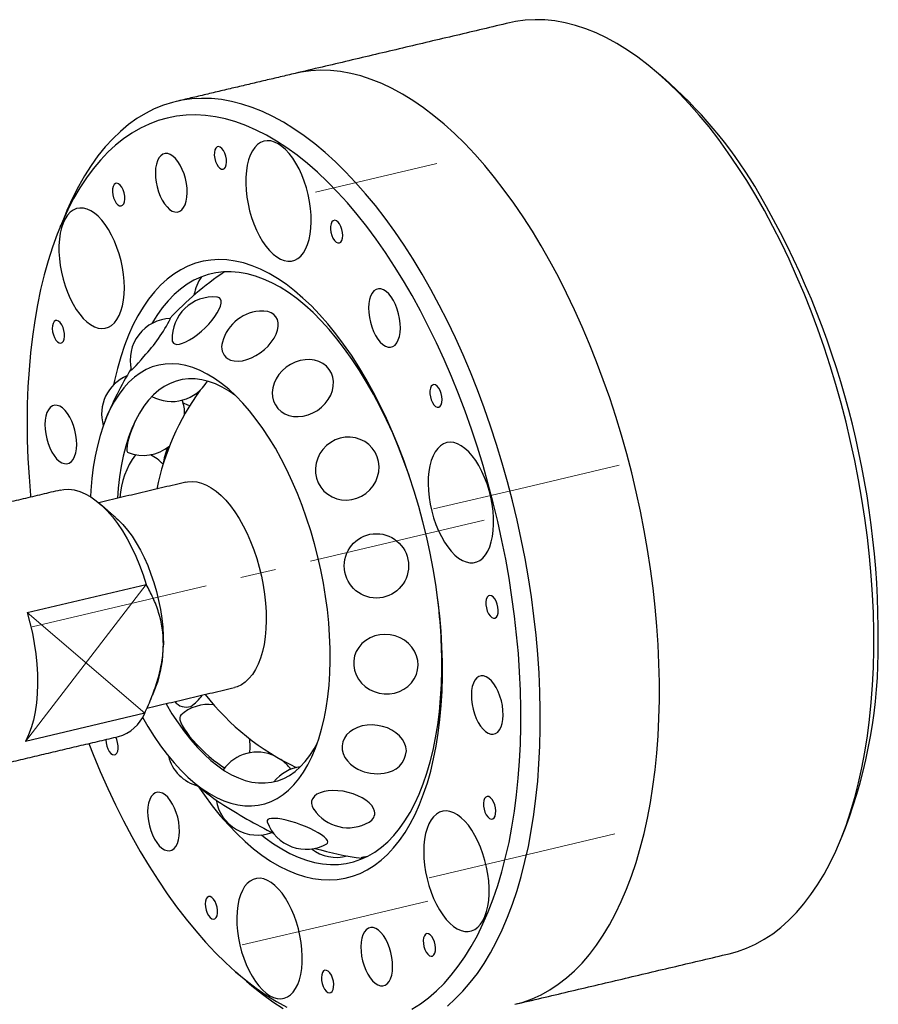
# Model space of a CAD drawing. Header units: millimetres. Extents: x 11 to 421, y 5 to 275.
# Tile 4 of 8: x 94 to 155, y 42 to 112. Entities that reach past the tile are written whole.
import ezdxf

# ---------------------------------------------------------------- set-up
doc = ezdxf.new("R2010")
doc.units = ezdxf.units.MM
doc.linetypes.add('CENTERX2', pattern=[20.32, 12.7, -2.54, 2.54, -2.54])

msp = doc.modelspace()

# ---------------------------------------------------------------- linework, layer by layer
at = {"color": 7, "linetype": 'CENTERX2', "lineweight": 0}
for p, q in [((114.680237, 99.865309), (123.315454, 101.902769)), ((129.593727, 78.888329), (136.282393, 80.466505)), ((129.593727, 78.888329), (123.074421, 77.350113)), ((126.685789, 76.555166), (62.514568, 61.414109)), ((129.27687, 52.670741), (135.965537, 54.248917)), ((129.27687, 52.670741), (122.757565, 51.132525)), ((115.993075, 47.889417), (122.681742, 49.467593)), ((115.993075, 47.889417), (109.47377, 46.351201))]:
    msp.add_line(p, q, dxfattribs=at)
at = {"color": 7, "linetype": 'Continuous', "lineweight": 0}
for p, q in [((102.655372, 71.977206), (94.076687, 60.826142)), ((94.187307, 69.979185), (102.544752, 62.824163))]:
    msp.add_line(p, q, dxfattribs=at)
at = {"color": 7, "linetype": 'Continuous', "lineweight": 30}
for p, q in [((94.187307, 69.979185), (102.655372, 71.977206)), ((102.544752, 62.824163), (94.076687, 60.826142)), ((111.487266, 54.399939), (111.687744, 54.309028)), ((117.958959, 52.560868), (118.015253, 52.488415)), ((118.258054, 52.633889), (118.342067, 52.63998))]:
    msp.add_line(p, q, dxfattribs=at)
at = {"color": 7, "linetype": 'Continuous', "lineweight": 30, "flags": 128}
for points in [[(154.37525, 67.350932), (154.375525, 68.644687), (154.345311, 69.955604), (154.28466, 71.281472), (154.193673, 72.620055), (154.072505, 73.969097), (153.921358, 75.326323), (153.740489, 76.689444), (153.530203, 78.056161), (153.290853, 79.42417), (153.022843, 80.791165), (152.726626, 82.154839), (152.4027, 83.512894), (152.051613, 84.86304), (151.673956, 86.203), (151.270365, 87.530514), (150.841522, 88.843345), (150.38815, 90.139277), (149.911012, 91.416127), (149.410914, 92.671741), (148.888699, 93.904002), (148.345248, 95.110831), (147.781476, 96.290194), (147.198335, 97.440103), (146.596807, 98.558618), (145.977908, 99.643853), (145.34268, 100.693978), (144.692195, 101.707223), (144.02755, 102.681878), (143.349865, 103.616301), (142.660283, 104.508916), (141.959968, 105.358217), (141.250099, 106.162773), (140.531874, 106.921227), (139.806504, 107.632299), (139.075212, 108.294792), (138.339231, 108.907587), (137.599803, 109.469652), (136.858173, 109.980038), (136.115594, 110.437886), (135.373316, 110.842422), (134.632591, 111.192965), (133.894669, 111.488925), (133.160794, 111.7298), (132.432203, 111.915187), (131.710124, 112.044771), (130.995776, 112.118335), (130.290363, 112.135755), (129.595075, 112.097), (128.911083, 112.002137), (128.486733, 111.91369)], [(139.132733, 63.754494), (139.133008, 65.048249), (139.102794, 66.359166), (139.042143, 67.685034), (138.951156, 69.023618), (138.829988, 70.37266), (138.678841, 71.729885), (138.497972, 73.093006), (138.287686, 74.459723), (138.048336, 75.827733), (137.780326, 77.194727), (137.484109, 78.558401), (137.160183, 79.916457), (136.809096, 81.266602), (136.431439, 82.606562), (136.027848, 83.934077), (135.599005, 85.246907), (135.145633, 86.54284), (134.668495, 87.819689), (134.168397, 89.075303), (133.646182, 90.307564), (133.102731, 91.514393), (132.538959, 92.693756), (131.955818, 93.843665), (131.35429, 94.96218), (130.735391, 96.047415), (130.100163, 97.09754), (129.449678, 98.110785), (128.785033, 99.08544), (128.107348, 100.019863), (127.417766, 100.912478), (126.717451, 101.761779), (126.007582, 102.566335), (125.289357, 103.324789), (124.563987, 104.035861), (123.832695, 104.698354), (123.096714, 105.311149), (122.357286, 105.873214), (121.615656, 106.3836), (120.873077, 106.841448), (120.130799, 107.245984), (119.390074, 107.596528), (118.652152, 107.892487), (117.918277, 108.133363), (117.189685, 108.318749), (116.467607, 108.448334), (115.753259, 108.521897), (115.047846, 108.539317), (114.352558, 108.500562), (113.668566, 108.405699), (113.244216, 108.317252)], [(139.132733, 63.754494), (139.133008, 65.048249), (139.102794, 66.359166), (139.042143, 67.685034), (138.951156, 69.023618), (138.829988, 70.37266), (138.678841, 71.729885), (138.497972, 73.093006), (138.287686, 74.459723), (138.048336, 75.827733), (137.780326, 77.194727), (137.484109, 78.558401), (137.160183, 79.916457), (136.809096, 81.266602), (136.431439, 82.606562), (136.027848, 83.934077), (135.599005, 85.246907), (135.145633, 86.54284), (134.668495, 87.819689), (134.168397, 89.075303), (133.646182, 90.307564), (133.102731, 91.514393), (132.538959, 92.693756), (131.955818, 93.843665), (131.35429, 94.96218), (130.735391, 96.047415), (130.100163, 97.09754), (129.449678, 98.110785), (128.785033, 99.08544), (128.107348, 100.019863), (127.417766, 100.912478), (126.717451, 101.761779), (126.007582, 102.566335), (125.289357, 103.324789), (124.563987, 104.035861), (123.832695, 104.698354), (123.096714, 105.311149), (122.357286, 105.873214), (121.615656, 106.3836), (120.873077, 106.841448), (120.130799, 107.245984), (119.390074, 107.596528), (118.652152, 107.892487), (117.918277, 108.133363), (117.189685, 108.318749), (116.467607, 108.448334), (115.753259, 108.521897), (115.047846, 108.539317), (114.352558, 108.500562), (113.668566, 108.405699), (113.244216, 108.317252)], [(130.664668, 61.756473), (130.664943, 63.050228), (130.634729, 64.361145), (130.574078, 65.687013), (130.483091, 67.025597), (130.361923, 68.374639), (130.210776, 69.731864), (130.029907, 71.094985), (129.819621, 72.461702), (129.580271, 73.829712), (129.312261, 75.196706), (129.016044, 76.56038), (128.692118, 77.918436), (128.341031, 79.268581), (127.963374, 80.608541), (127.559783, 81.936056), (127.13094, 83.248886), (126.677568, 84.544819), (126.20043, 85.821668), (125.700332, 87.077282), (125.178117, 88.309543), (124.634666, 89.516372), (124.070894, 90.695735), (123.487753, 91.845644), (122.886225, 92.964159), (122.267326, 94.049394), (121.632098, 95.099519), (120.981613, 96.112764), (120.316968, 97.087419), (119.639283, 98.021842), (118.949701, 98.914457), (118.249386, 99.763758), (117.539517, 100.568314), (116.821292, 101.326768), (116.095922, 102.03784), (115.36463, 102.700333), (114.628649, 103.313128), (113.889221, 103.875193), (113.147591, 104.385579), (112.405012, 104.843427), (111.662734, 105.247963), (110.922009, 105.598506), (110.184087, 105.894466), (109.450212, 106.135342), (108.72162, 106.320728), (107.999542, 106.450312), (107.285194, 106.523876), (106.579781, 106.541296), (105.884493, 106.502541), (105.200501, 106.407678), (104.52896, 106.256866), (103.871001, 106.05036), (103.227734, 105.788507), (102.600244, 105.47175), (101.989589, 105.100623), (101.396798, 104.675751), (100.822872, 104.19785), (100.268777, 103.667727), (99.735449, 103.086276), (99.223786, 102.454477), (98.734652, 101.773395), (98.26887, 101.044179), (97.827227, 100.268058), (97.410468, 99.446342), (97.019294, 98.580415), (96.908164, 98.314988)], [(129.286077, 61.894066), (129.286148, 63.166517), (129.25584, 64.456041), (129.195203, 65.760404), (129.104343, 67.077349), (128.983417, 68.404596), (128.832635, 69.739847), (128.652258, 71.080791), (128.442597, 72.425106), (128.204017, 73.770464), (127.936929, 75.114537), (127.641796, 76.454999), (127.31913, 77.789527), (126.969488, 79.115813), (126.593477, 80.43156), (126.191746, 81.73449), (125.764992, 83.022347), (125.313954, 84.292903), (124.839411, 85.543957), (124.342186, 86.773343), (123.823139, 87.978934), (123.28317, 89.158643), (122.723212, 90.310426), (122.144235, 91.432291), (121.547242, 92.522295), (120.933266, 93.57855), (120.303369, 94.599229), (119.658643, 95.582564), (119.000203, 96.526853), (118.32919, 97.430461), (117.646765, 98.291825), (116.954109, 99.109452), (116.252422, 99.881928), (115.542918, 100.607914), (114.826826, 101.286155), (114.105384, 101.915476), (113.379843, 102.494788), (112.651459, 103.023087), (111.921491, 103.499459), (111.191205, 103.92308), (110.461863, 104.293216), (109.73473, 104.609226), (109.011063, 104.870563), (108.292115, 105.076775), (107.579131, 105.227505), (106.873346, 105.322492), (106.175981, 105.361571), (105.488243, 105.344675), (104.811324, 105.271833), (104.146394, 105.143171), (103.494606, 104.958912), (102.857086, 104.719375), (102.23494, 104.424975), (101.629244, 104.07622), (101.041047, 103.673716), (100.471367, 103.218158), (99.921189, 102.710336), (99.391468, 102.151128), (98.883119, 101.541503), (98.397023, 100.882516), (97.934021, 100.175308), (97.494915, 99.421103), (97.080465, 98.621206), (96.691388, 97.777004), (96.328359, 96.889956), (95.992005, 95.961599), (95.682908, 94.99354), (95.401605, 93.987455), (95.148581, 92.945085), (94.924276, 91.868235), (94.729076, 90.758769), (94.563321, 89.618609), (94.427297, 88.449727), (94.321239, 87.254147), (94.245332, 86.033939), (94.199706, 84.791216), (94.184441, 83.528128), (94.199563, 82.246864), (94.245045, 80.949639), (94.32081, 79.638701), (94.426726, 78.316319), (94.43804, 78.193509)], [(108.314794, 102.443302), (108.243494, 102.653043), (108.148964, 102.836964), (108.038214, 102.981423), (107.919457, 103.075708), (107.801502, 103.112825), (107.693096, 103.090021), (107.60228, 103.008989), (107.535789, 102.875736), (107.498554, 102.700148), (107.493337, 102.495245), (107.520525, 102.276225), (107.578101, 102.059331), (107.661796, 101.860649), (107.765401, 101.694915), (107.881233, 101.574421), (108.000702, 101.508103), (108.114946, 101.500879), (108.215494, 101.553285), (108.294887, 101.661435), (108.347237, 101.817307), (108.368663, 102.009341), (108.357574, 102.223296), (108.314794, 102.443302)], [(114.380591, 97.769562), (114.370971, 98.237957), (114.331145, 98.719489), (114.261634, 99.20788), (114.163344, 99.696764), (114.037555, 100.179767), (113.885908, 100.650592), (113.71038, 101.103102), (113.513259, 101.531398), (113.297114, 101.929895), (113.064765, 102.2934), (112.819238, 102.617172), (112.563736, 102.896992), (112.30159, 103.129211), (112.036215, 103.310802), (111.771074, 103.439397), (111.509621, 103.513321), (111.255265, 103.53161), (111.011322, 103.494024), (110.780973, 103.401055), (110.56722, 103.253913), (110.37285, 103.054519), (110.200397, 102.805469), (110.052108, 102.510012), (109.929918, 102.172), (109.835419, 101.795838), (109.769843, 101.386431), (109.734045, 100.949115), (109.728491, 100.489592), (109.753255, 100.013853), (109.808012, 99.5281), (109.89205, 99.038664), (110.004273, 98.551927), (110.143217, 98.074233), (110.307072, 97.611811), (110.493701, 97.170689), (110.700671, 96.756617), (110.925284, 96.374994), (111.164613, 96.030794), (111.415536, 95.728505), (111.674783, 95.472068), (111.938975, 95.264825), (112.204666, 95.109478), (112.468393, 95.008053), (112.726719, 94.961871), (112.976275, 94.971536), (113.213808, 95.03692), (113.436222, 95.157171), (113.640617, 95.330722), (113.824329, 95.555311), (113.984961, 95.828009), (114.120422, 96.145261), (114.228943, 96.502931), (114.309112, 96.896357), (114.359882, 97.32041), (114.380591, 97.769562)], [(105.56369, 99.824075), (105.552167, 100.155607), (105.510133, 100.497651), (105.438735, 100.84088), (105.339921, 101.175929), (105.216386, 101.49366), (105.071501, 101.785407), (104.909216, 102.04321), (104.733959, 102.260037), (104.55051, 102.429975), (104.363874, 102.548388), (104.179141, 102.612045), (104.00135, 102.619211), (103.835351, 102.569689), (103.685672, 102.464832), (103.556396, 102.307498), (103.451049, 102.101979), (103.372505, 101.853883), (103.322905, 101.569975), (103.303605, 101.258001), (103.315128, 100.926469), (103.357162, 100.584425), (103.42856, 100.241196), (103.527374, 99.906147), (103.650909, 99.588416), (103.795794, 99.296669), (103.958079, 99.038866), (104.133336, 98.822039), (104.316785, 98.652101), (104.503421, 98.533688), (104.688154, 98.470031), (104.865945, 98.462865), (105.031944, 98.512387), (105.181623, 98.617244), (105.310899, 98.774578), (105.416246, 98.980097), (105.49479, 99.228193), (105.544389, 99.512101), (105.56369, 99.824075)], [(100.919464, 100.217715), (100.809764, 100.365918), (100.691342, 100.464707), (100.572981, 100.506753), (100.463458, 100.48894), (100.370898, 100.412588), (100.302164, 100.283359), (100.262353, 100.110838), (100.25442, 99.907821), (100.278952, 99.689363), (100.334129, 99.471667), (100.41586, 99.270879), (100.518083, 99.10189), (100.633216, 98.977233), (100.752721, 98.906153), (100.867734, 98.893923), (100.969725, 98.941448), (101.051131, 99.045205), (101.105913, 99.197498), (101.130009, 99.387033), (101.121632, 99.599752), (101.081403, 99.819879), (101.012305, 100.031088), (100.919464, 100.217715)], [(99.97564, 97.21172), (99.740879, 97.568918), (99.493463, 97.885643), (99.23662, 98.157766), (98.973696, 98.38174), (98.70812, 98.554645), (98.443354, 98.674226), (98.182849, 98.738924), (97.930002, 98.747897), (97.688108, 98.701028), (97.460322, 98.598926), (97.249612, 98.442924), (97.058726, 98.235055), (96.890152, 97.978029), (96.746088, 97.675196), (96.628412, 97.330505), (96.538658, 96.948449), (96.477996, 96.534009), (96.447217, 96.092588), (96.446722, 95.62994), (96.476517, 95.152096), (96.536215, 94.665287), (96.625036, 94.175857), (96.741824, 93.690189), (96.885054, 93.214613), (97.052862, 92.755329), (97.243057, 92.318324), (97.453162, 91.909296), (97.680437, 91.533577), (97.92192, 91.196065), (98.174461, 90.90116), (98.434769, 90.652706), (98.699451, 90.453943), (98.965055, 90.307461), (99.228119, 90.215171), (99.485215, 90.178275), (99.732989, 90.197254), (99.968213, 90.271861), (100.187819, 90.401124), (100.388945, 90.583357), (100.568968, 90.816184), (100.725543, 91.096571), (100.856627, 91.420861), (100.960511, 91.784828), (101.035842, 92.183727), (101.081637, 92.612357), (101.0973, 93.06513), (101.082626, 93.536144), (101.037806, 94.019258), (100.963426, 94.508175), (100.860453, 94.99652), (100.730232, 95.477928), (100.574459, 95.946121), (100.395165, 96.394998), (100.194687, 96.818705), (99.97564, 97.21172)], [(116.627148, 96.787103), (116.613354, 97.002181), (116.568044, 97.221953), (116.494581, 97.430117), (116.39841, 97.611236), (116.286667, 97.751877), (116.167637, 97.841609), (116.050149, 97.873777), (115.942916, 97.845995), (115.853892, 97.760324), (115.789679, 97.623117), (115.755038, 97.444551), (115.752541, 97.237869), (115.78237, 97.0184), (115.842315, 96.80242), (115.92793, 96.605949), (116.032864, 96.443556), (116.149335, 96.327287), (116.268706, 96.265764), (116.382123, 96.263551), (116.481174, 96.32081), (116.558513, 96.433297), (116.608405, 96.592668), (116.627148, 96.787103)], [(123.70689, 65.433815), (123.704202, 66.492302), (123.670795, 67.567567), (123.606754, 68.656849), (123.512244, 69.757352), (123.387507, 70.86625), (123.232865, 71.980698), (123.048713, 73.097835), (122.835524, 74.214792), (122.593846, 75.328704), (122.3243, 76.436709), (122.027576, 77.535965), (121.704437, 78.623649), (121.355712, 79.696969), (120.982297, 80.75317), (120.585149, 81.789541), (120.165289, 82.803422), (119.723794, 83.792209), (119.261797, 84.753365), (118.780485, 85.684422), (118.281093, 86.582991), (117.764903, 87.446764), (117.233239, 88.273525), (116.687468, 89.061151), (116.128989, 89.80762), (115.559236, 90.511016), (114.979672, 91.169534), (114.391784, 91.781483), (113.797083, 92.345292), (113.197093, 92.859514), (112.593356, 93.32283), (111.987421, 93.734049), (111.380844, 94.092116), (110.775181, 94.396111), (110.171988, 94.645256), (109.572813, 94.838909), (108.979193, 94.976574), (108.392654, 95.057898), (107.814699, 95.082672), (107.246814, 95.050832), (106.690455, 94.962459), (106.147051, 94.817782), (105.617997, 94.61717), (105.104651, 94.36114), (104.60833, 94.050348), (104.130309, 93.685592), (103.671815, 93.267808), (103.234024, 92.79807), (102.818061, 92.277582), (102.424993, 91.707681), (102.055829, 91.089829), (101.711517, 90.425613), (101.392941, 89.716739), (101.100919, 88.965024), (100.836199, 88.1724), (100.599463, 87.3409), (100.391316, 86.47266), (100.327201, 86.169701)], [(121.371684, 79.649783), (121.343192, 79.732594), (120.975334, 80.754376), (120.584276, 81.755974), (120.171053, 82.734734), (119.736761, 83.68806), (119.282552, 84.613423), (118.809631, 85.508369), (118.319251, 86.370526), (117.812713, 87.197607), (117.291361, 87.987419), (116.756576, 88.737867), (116.209778, 89.446962), (115.652415, 90.112823), (115.085966, 90.733683), (114.511934, 91.307898), (113.931839, 91.833944), (113.347222, 92.310426), (112.759631, 92.73608), (112.170625, 93.109778), (111.581767, 93.43053), (110.994617, 93.697483), (110.410732, 93.909931), (109.831662, 94.067309), (109.258941, 94.169202), (108.694089, 94.215337), (108.138602, 94.205594), (107.593955, 94.139998), (107.061592, 94.018722), (106.542924, 93.84209), (106.039326, 93.610567), (105.552135, 93.32477), (105.082642, 92.985456), (104.632092, 92.593524), (104.201679, 92.150014), (103.792546, 91.656102), (103.405778, 91.113097), (103.049775, 90.53531)], [(104.684094, 89.079848), (104.831996, 89.052579), (105.016317, 89.068911), (105.232283, 89.128422), (105.474299, 89.22957), (105.736099, 89.369736), (106.010901, 89.545289), (106.291589, 89.751682), (106.570892, 89.98357), (106.841577, 90.234948), (107.096633, 90.499304), (107.329455, 90.769792), (107.534012, 91.039407), (107.705007, 91.301165), (107.838011, 91.548288), (107.929579, 91.774374), (107.977339, 91.973569), (107.980055, 92.140713), (107.937656, 92.271477), (107.851241, 92.362475), (107.723047, 92.41135), (107.670822, 92.41809)], [(120.719559, 90.208341), (120.708035, 90.539872), (120.666001, 90.881917), (120.594603, 91.225145), (120.49579, 91.560195), (120.372255, 91.877926), (120.227369, 92.169672), (120.065084, 92.427475), (119.889828, 92.644303), (119.706379, 92.814241), (119.519742, 92.932653), (119.335009, 92.996311), (119.157218, 93.003476), (118.991219, 92.953955), (118.841541, 92.849097), (118.712264, 92.691763), (118.606917, 92.486245), (118.528373, 92.238148), (118.478774, 91.954241), (118.459473, 91.642266), (118.470997, 91.310735), (118.513031, 90.96869), (118.584429, 90.625462), (118.683243, 90.290413), (118.806777, 89.972681), (118.951663, 89.680935), (119.113948, 89.423132), (119.289205, 89.206304), (119.472653, 89.036367), (119.65929, 88.917954), (119.844023, 88.854297), (120.021814, 88.847131), (120.187813, 88.896652), (120.337492, 89.00151), (120.466768, 89.158844), (120.572115, 89.364362), (120.650659, 89.612459), (120.700258, 89.896367), (120.719559, 90.208341)], [(108.431416, 88.037641), (108.648055, 87.934066), (108.900452, 87.874673), (109.182071, 87.861001), (109.485616, 87.893403), (109.803226, 87.971041), (110.126676, 88.091903), (110.447589, 88.25286), (110.757652, 88.449742), (111.048835, 88.677451), (111.313598, 88.930089), (111.545081, 89.201113), (111.737292, 89.483503), (111.88525, 89.769946), (111.985125, 90.053023), (112.034329, 90.325402), (112.031588, 90.580029), (111.976973, 90.81031), (111.871899, 91.010279), (111.719086, 91.174758), (111.522494, 91.299488), (111.287212, 91.381237), (111.019336, 91.417888), (110.951665, 91.419837)], [(96.422731, 90.706685), (96.304025, 90.75364), (96.193443, 90.740826), (96.099185, 90.669193), (96.028243, 90.544055), (95.985879, 90.374692), (95.975233, 90.173665), (95.997096, 89.955883), (96.049846, 89.737499), (96.129571, 89.534708), (96.230358, 89.362551), (96.344733, 89.233795), (96.464211, 89.157991), (96.579934, 89.140761), (96.683316, 89.183381), (96.766692, 89.282691), (96.823878, 89.431326), (96.850633, 89.618262), (96.844971, 89.829636), (96.807314, 90.049769), (96.740453, 90.262337), (96.649349, 90.451573), (96.540757, 90.603444), (96.422731, 90.706685)], [(115.728408, 66.542889), (115.723804, 67.435314), (115.688671, 68.343923), (115.623136, 69.265465), (115.527433, 70.19664), (115.401905, 71.134115), (115.247, 72.074534), (115.063274, 73.01453), (114.851383, 73.950739), (114.612088, 74.879809), (114.346243, 75.798415), (114.054802, 76.703268), (113.738807, 77.591128), (113.399389, 78.458818), (113.037763, 79.303232), (112.655225, 80.121346), (112.253143, 80.910232), (111.832956, 81.667067), (111.396169, 82.38914), (110.944346, 83.073867), (110.479103, 83.718797), (110.002107, 84.321621), (109.515064, 84.880181), (109.019719, 85.392477), (108.517844, 85.856677), (108.011236, 86.271117), (107.501709, 86.634315), (106.991086, 86.944971), (106.481196, 87.201971), (105.973863, 87.404397), (105.470905, 87.551523), (104.97412, 87.642824), (104.485289, 87.677971), (104.006159, 87.65684), (103.538448, 87.579506), (103.083828, 87.446245), (102.643928, 87.257535), (102.220323, 87.014052), (101.814527, 86.716667), (101.427995, 86.366444), (101.06211, 85.964637), (100.718181, 85.512685), (100.39744, 85.012205), (100.101035, 84.464989), (99.830028, 83.872997), (99.585387, 83.238346), (99.367989, 82.56331), (99.178613, 81.850303), (99.017935, 81.10188), (98.886532, 80.320719), (98.784873, 79.509616), (98.713323, 78.671475), (98.688075, 78.225289)], [(101.591501, 87.251663), (101.595144, 87.244891), (101.631, 87.252077), (101.702138, 87.306281), (101.806715, 87.406101), (101.942024, 87.548949), (102.104559, 87.731126), (102.290111, 87.947915), (102.493875, 88.1937)], [(112.233806, 84.289886), (112.498588, 84.123756), (112.796761, 84.004824), (113.120603, 83.93617), (113.461727, 83.919572), (113.811297, 83.95546), (114.160259, 84.042905), (114.499577, 84.179642), (114.820461, 84.362129), (115.114601, 84.58564), (115.374379, 84.844387), (115.593066, 85.131667), (115.765, 85.440041), (115.885726, 85.761522), (115.952119, 86.087783), (115.962458, 86.410375), (115.916476, 86.720943), (115.815363, 87.011442), (115.66174, 87.27435), (115.459583, 87.502857), (115.214129, 87.691045), (114.931736, 87.83404), (114.619717, 87.928139), (114.286152, 87.970903), (113.939682, 87.961227), (113.58928, 87.89936), (113.24402, 87.786904), (112.912845, 87.626773), (112.604333, 87.423113), (112.326473, 87.1812), (112.086462, 86.907298), (111.890516, 86.608502), (111.74371, 86.29255), (111.649846, 85.967625), (111.611355, 85.642143), (111.629235, 85.324534), (111.703021, 85.023022), (111.830804, 84.745418), (112.009273, 84.498912), (112.233806, 84.289886)], [(108.96099, 85.449609), (108.548033, 85.7307), (108.057922, 86.014824), (107.569102, 86.244573), (107.083501, 86.419041), (106.603037, 86.537539), (106.129605, 86.599601), (105.665074, 86.60498), (105.211277, 86.553656), (104.770005, 86.445831), (104.343, 86.28193), (103.931946, 86.062601), (103.538466, 85.78871), (103.164114, 85.461336), (102.810365, 85.081773), (102.478617, 84.651518), (102.170179, 84.172268), (101.886267, 83.645916), (101.628003, 83.074539), (101.396405, 82.460392), (101.192388, 81.805898), (101.016757, 81.11364), (100.870204, 80.386351), (100.753309, 79.626901), (100.666533, 78.838286), (100.614659, 78.109681)], [(123.629239, 84.764691), (123.676646, 84.927477), (123.692698, 85.124212), (123.676205, 85.340304), (123.62839, 85.559726), (123.552799, 85.766206), (123.455039, 85.94443), (123.34236, 86.081179), (123.223119, 86.166312), (123.106159, 86.193514), (123.000155, 86.160768), (122.912969, 86.070503), (122.851066, 85.929413), (122.819038, 85.747962), (122.819261, 85.539608), (122.851717, 85.319804), (122.914, 85.10485), (123.00149, 84.91069), (123.107699, 84.751723), (123.224749, 84.639739), (123.34396, 84.583044), (123.45649, 84.585842), (123.553993, 84.647926), (123.629239, 84.764691)], [(97.71135, 81.926845), (97.699827, 82.258377), (97.657793, 82.600421), (97.586395, 82.94365), (97.487581, 83.278699), (97.364046, 83.59643), (97.219161, 83.888176), (97.056876, 84.145979), (96.881619, 84.362807), (96.69817, 84.532745), (96.511534, 84.651158), (96.326801, 84.714815), (96.14901, 84.721981), (95.983011, 84.672459), (95.833332, 84.567601), (95.704056, 84.410268), (95.598709, 84.204749), (95.520165, 83.956653), (95.470566, 83.672745), (95.451265, 83.360771), (95.462788, 83.029239), (95.504822, 82.687195), (95.57622, 82.343966), (95.675034, 82.008917), (95.798569, 81.691186), (95.943454, 81.399439), (96.105739, 81.141636), (96.280996, 80.924809), (96.464445, 80.754871), (96.651081, 80.636458), (96.835814, 80.572801), (97.013605, 80.565635), (97.179604, 80.615157), (97.329283, 80.720014), (97.458559, 80.877348), (97.563906, 81.082867), (97.64245, 81.330963), (97.692049, 81.614871), (97.71135, 81.926845)], [(105.275556, 84.896036), (105.588964, 84.766002), (105.755399, 84.71339)], [(101.876785, 83.626659), (101.73884, 83.292987), (101.604942, 82.942906)], [(101.604942, 82.942906), (101.490766, 82.613705), (101.398533, 82.311792), (101.330038, 82.043043), (101.286615, 81.812688), (101.269108, 81.625212), (101.277859, 81.484263), (101.312698, 81.392585), (101.357376, 81.356535)], [(115.557249, 78.391625), (115.861445, 78.206556), (116.193662, 78.073551), (116.545294, 77.996055), (116.907235, 77.976075), (117.27011, 78.014129), (117.624522, 78.10923), (117.96129, 78.258917), (118.271694, 78.459311), (118.547693, 78.705224), (118.782139, 78.990285), (118.968962, 79.307112), (119.10332, 79.6475), (119.181736, 80.002632), (119.202178, 80.363311), (119.164117, 80.720196), (119.068538, 81.064042), (118.917917, 81.385946), (118.716154, 81.677569), (118.468476, 81.931359), (118.181298, 82.140742), (117.862056, 82.300297), (117.519019, 82.40589), (117.161072, 82.454786), (116.797485, 82.44572), (116.437675, 82.378926), (116.09096, 82.256134), (115.766322, 82.080524), (115.472166, 81.856644), (115.216113, 81.590294), (115.004794, 81.28837), (114.843681, 80.958694), (114.736947, 80.609802), (114.687358, 80.250732), (114.696196, 79.890784), (114.763234, 79.539278), (114.886734, 79.20532), (115.063499, 78.897559), (115.28895, 78.623966), (115.557249, 78.391625)], [(126.142127, 73.585916), (126.367268, 73.697113), (126.574858, 73.861919), (126.762191, 74.078187), (126.926824, 74.343097), (127.066611, 74.653196), (127.179731, 75.00444), (127.264707, 75.392252), (127.320433, 75.811574), (127.346183, 76.256941), (127.341619, 76.722547), (127.306802, 77.202322), (127.242186, 77.690011), (127.148613, 78.179256), (127.027303, 78.663679), (126.879838, 79.136966), (126.708139, 79.592946), (126.514445, 80.025674), (126.301282, 80.42951), (126.071428, 80.799189), (125.827879, 81.129891), (125.573812, 81.417306), (125.312537, 81.657685), (125.047461, 81.847897), (124.78204, 81.985461), (124.519734, 82.068583), (124.263962, 82.09618), (124.018059, 82.067893), (123.78523, 81.984089), (123.568511, 81.845862), (123.370727, 81.655013), (123.194457, 81.414031), (123.041998, 81.126058), (122.915338, 80.794846), (122.816128, 80.424714), (122.745662, 80.020488), (122.704858, 79.587437), (122.694248, 79.131206), (122.71397, 78.657744), (122.763768, 78.173222), (122.842991, 77.683957), (122.950608, 77.196328), (123.085216, 76.71669), (123.245059, 76.251298), (123.428053, 75.806218), (123.631814, 75.387253), (123.853685, 74.999864), (124.090772, 74.649101), (124.339987, 74.339538), (124.598079, 74.075209), (124.861684, 73.859562), (125.127366, 73.695407), (125.391661, 73.584883), (125.651123, 73.529433), (125.90237, 73.529779), (126.142127, 73.585916)], [(105.473379, 79.256085), (105.585701, 79.278887), (105.909941, 79.305271), (106.243967, 79.275727), (106.585236, 79.190479), (106.93115, 79.050176), (107.279078, 78.855887), (107.626372, 78.609089), (107.970388, 78.311661), (108.308508, 77.965866), (108.638158, 77.574337), (108.956831, 77.140053), (109.2621, 76.666319), (109.551643, 76.15674), (109.823256, 75.615196), (110.074871, 75.045806), (110.304574, 74.452906), (110.510617, 73.841006), (110.691431, 73.214764), (110.84564, 72.578947), (110.972071, 71.938392), (111.069762, 71.297975), (111.137968, 70.66257), (111.176172, 70.037013), (111.184082, 69.426065), (111.161637, 68.834375), (111.10901, 68.266446), (111.0266, 67.726601), (110.915034, 67.218948), (110.775162, 66.747351), (110.608048, 66.315399), (110.414963, 65.926379), (110.197379, 65.583253), (109.956949, 65.288631), (109.695505, 65.044755), (109.415036, 64.853482), (109.117676, 64.716268), (108.918011, 64.656958)], [(96.544897, 78.690617), (96.793623, 78.73436), (97.16288, 78.747302), (97.541895, 78.700864), (97.928115, 78.595358), (98.318939, 78.431495), (98.711735, 78.210379), (99.103857, 77.933499), (99.492664, 77.60272), (99.875538, 77.22027), (100.249898, 76.788724), (100.613225, 76.31099), (100.96307, 75.790285), (101.297078, 75.230116), (101.612998, 74.634256), (101.908704, 74.006719), (102.182202, 73.351732), (102.431652, 72.673705), (102.655372, 71.977206)], [(100.50136, 76.726814), (100.656578, 76.585983), (100.994698, 76.240189), (101.324348, 75.84866), (101.643021, 75.414376), (101.94829, 74.940642), (102.237833, 74.431063), (102.509446, 73.889519), (102.761061, 73.320129), (102.990764, 72.727229), (103.196807, 72.115329), (103.377621, 71.489087), (103.53183, 70.85327), (103.658261, 70.212715), (103.755952, 69.572298), (103.824158, 68.936893), (103.862362, 68.311336), (103.870272, 67.700388)], [(127.444861, 69.597462), (127.540766, 69.664337), (127.613879, 69.78532), (127.658776, 69.951438), (127.672128, 70.15037), (127.652945, 70.367363), (127.60265, 70.586324), (127.524972, 70.791012), (127.425673, 70.966248), (127.312116, 71.099034), (127.192726, 71.179524), (127.076354, 71.201746), (126.971634, 71.164053), (126.88633, 71.069241), (126.826771, 70.924341), (126.797372, 70.7401), (126.800315, 70.530182), (126.835381, 70.310156), (126.899969, 70.09634), (126.98929, 69.904592), (127.096718, 69.749132), (127.214286, 69.641492), (127.333276, 69.589654), (127.444861, 69.597462)], [(94.187307, 69.979185), (94.38729, 69.255158), (94.557582, 68.521883), (94.696992, 67.784487), (94.804544, 67.048132), (94.879486, 66.317969), (94.921294, 65.599106), (94.929674, 64.896572), (94.904569, 64.215284), (94.846154, 63.560008), (94.754838, 62.935328), (94.63126, 62.345615), (94.476283, 61.794995), (94.290994, 61.28732), (94.076687, 60.826142)], [(121.979508, 66.240541), (121.953913, 66.580518), (121.869597, 66.913695), (121.728743, 67.231441), (121.535, 67.525527), (121.293385, 67.788337), (121.010157, 68.013064), (120.69265, 68.193887), (120.349088, 68.326124), (119.988369, 68.406349), (119.619835, 68.432485), (119.253032, 68.403854), (118.897459, 68.321199), (118.562325, 68.18666), (118.256311, 68.003721), (117.987341, 67.777121), (117.762383, 67.512729), (117.587261, 67.217391), (117.466513, 66.898757), (117.403265, 66.56508), (117.399154, 66.225002), (117.454289, 65.88733), (117.567241, 65.560809), (117.735083, 65.253898), (117.95347, 64.974544), (118.216746, 64.729983), (118.518091, 64.526548), (118.8497, 64.369509), (119.202986, 64.262933), (119.568799, 64.209579), (119.937663, 64.21083), (120.300026, 64.266654), (120.646503, 64.375605), (120.96812, 64.53486), (121.256548, 64.740295), (121.504315, 64.98659), (121.705006, 65.267366), (121.853422, 65.575351), (121.94572, 65.902567), (121.979508, 66.240541)], [(144.102396, 45.73098), (144.680335, 45.889656), (145.331085, 46.123884), (145.966597, 46.41325), (146.5858, 46.757265), (147.18765, 47.155348), (147.771132, 47.60683), (148.335261, 48.110948), (148.879087, 48.666852), (149.401693, 49.273605), (149.902197, 49.930184), (150.379756, 50.635482), (150.833564, 51.388309), (151.262855, 52.187396), (151.666907, 53.031395), (152.045038, 53.918884), (152.39661, 54.848366), (152.72103, 55.818273), (153.017751, 56.826971), (153.286273, 57.872757), (153.526144, 58.95387), (153.736958, 60.068485), (153.91836, 61.214723), (154.070044, 62.390651), (154.191756, 63.594288), (154.283288, 64.823602), (154.344487, 66.076521), (154.37525, 67.350932)], [(102.387583, 62.545936), (102.774849, 61.88043), (103.219353, 61.176715), (103.678092, 60.511589), (104.149422, 59.887432), (104.631657, 59.30648), (105.123071, 58.770812), (105.621905, 58.282345), (106.126372, 57.842829), (106.634667, 57.453835), (107.14497, 57.116758), (107.655455, 56.832803), (108.164294, 56.602987), (108.669666, 56.428132), (109.169762, 56.308866), (109.66279, 56.245613), (110.146987, 56.238602), (110.62062, 56.287857), (111.081992, 56.393202), (111.529452, 56.554259), (111.961398, 56.770452), (112.376284, 57.041008), (112.772625, 57.364957), (113.149003, 57.74114), (113.504068, 58.168211), (113.836552, 58.64464), (114.145263, 59.168722), (114.429096, 59.738581), (114.687036, 60.352178), (114.918159, 61.007314), (115.121637, 61.701647), (115.296742, 62.432688), (115.442848, 63.197823), (115.559431, 63.994312), (115.646074, 64.819303), (115.702467, 65.669844), (115.728408, 66.542889)], [(110.848807, 54.178633), (111.104939, 53.976433), (111.69253, 53.550779), (112.281535, 53.17708), (112.870394, 52.856329), (113.457544, 52.589376), (114.041428, 52.376928), (114.620498, 52.21955), (115.193219, 52.117657), (115.758072, 52.071522), (116.313558, 52.081265), (116.858205, 52.146861), (117.390569, 52.268136), (117.909237, 52.444769), (118.412834, 52.676291), (118.900025, 52.962089), (119.369519, 53.301403), (119.820069, 53.693335), (120.250481, 54.136845), (120.659614, 54.630757), (121.046383, 55.173762), (121.409761, 55.764419), (121.748787, 56.401161), (122.06256, 57.082302), (122.350248, 57.806033), (122.611089, 58.570437), (122.84439, 59.373485), (123.049534, 60.213049), (123.225976, 61.086902), (123.373248, 61.992727), (123.49096, 62.928121), (123.5788, 63.890605), (123.636534, 64.877625), (123.66401, 65.886565)], [(106.324706, 57.658093), (106.786885, 56.994997), (107.345364, 56.248528), (107.915117, 55.545131), (108.494681, 54.886613), (109.082568, 54.274664), (109.67727, 53.710855), (110.277259, 53.196633), (110.880996, 52.733318), (111.486931, 52.322099), (112.093509, 51.964032), (112.699171, 51.660036), (113.302364, 51.410892), (113.90154, 51.217238), (114.495159, 51.079573), (115.081699, 50.998249), (115.659653, 50.973475), (116.227539, 51.005316), (116.783897, 51.093688), (117.327301, 51.238366), (117.856355, 51.438977), (118.369702, 51.695008), (118.866022, 52.0058), (119.344043, 52.370556), (119.802538, 52.788339), (120.240328, 53.258078), (120.656291, 53.778566), (121.049359, 54.348467), (121.418523, 54.966318), (121.762835, 55.630534), (122.081411, 56.339409), (122.373434, 57.091123), (122.638153, 57.883748), (122.87489, 58.715247), (123.083036, 59.583488), (123.262058, 60.48624), (123.411496, 61.421187), (123.530966, 62.385929), (123.620161, 63.37799), (123.678853, 64.394821), (123.70689, 65.433815)], [(128.023088, 62.695377), (128.011564, 63.026908), (127.96953, 63.368953), (127.898132, 63.712181), (127.799318, 64.04723), (127.675784, 64.364962), (127.530898, 64.656708), (127.368613, 64.914511), (127.193356, 65.131339), (127.009908, 65.301277), (126.823271, 65.419689), (126.638538, 65.483346), (126.460747, 65.490512), (126.294748, 65.440991), (126.145069, 65.336133), (126.015793, 65.178799), (125.910446, 64.973281), (125.831902, 64.725184), (125.782303, 64.441276), (125.763002, 64.129302), (125.774526, 63.797771), (125.81656, 63.455726), (125.887957, 63.112498), (125.986771, 62.777448), (126.110306, 62.459717), (126.255192, 62.167971), (126.417476, 61.910168), (126.592733, 61.69334), (126.776182, 61.523402), (126.962818, 61.40499), (127.147552, 61.341332), (127.325343, 61.334167), (127.491341, 61.383688), (127.64102, 61.488546), (127.770297, 61.64588), (127.875643, 61.851398), (127.954188, 62.099495), (128.003787, 62.383402), (128.023088, 62.695377)], [(128.859879, 42.134542), (129.437818, 42.293218), (130.088568, 42.527446), (130.72408, 42.816812), (131.343283, 43.160827), (131.945133, 43.558911), (132.528614, 44.010392), (133.092744, 44.51451), (133.63657, 45.070414), (134.159176, 45.677167), (134.65968, 46.333746), (135.137239, 47.039044), (135.591047, 47.791871), (136.020338, 48.590958), (136.42439, 49.434957), (136.802521, 50.322446), (137.154093, 51.251928), (137.478513, 52.221835), (137.775234, 53.230533), (138.043756, 54.276319), (138.283627, 55.357432), (138.494441, 56.472047), (138.675843, 57.618285), (138.827527, 58.794214), (138.949238, 59.99785), (139.040771, 61.227164), (139.10197, 62.480083), (139.132733, 63.754494)], [(128.859879, 42.134542), (129.437818, 42.293218), (130.088568, 42.527446), (130.72408, 42.816812), (131.343283, 43.160827), (131.945133, 43.558911), (132.528614, 44.010392), (133.092744, 44.51451), (133.63657, 45.070414), (134.159176, 45.677167), (134.65968, 46.333746), (135.137239, 47.039044), (135.591047, 47.791871), (136.020338, 48.590958), (136.42439, 49.434957), (136.802521, 50.322446), (137.154093, 51.251928), (137.478513, 52.221835), (137.775234, 53.230533), (138.043756, 54.276319), (138.283627, 55.357432), (138.494441, 56.472047), (138.675843, 57.618285), (138.827527, 58.794214), (138.949238, 59.99785), (139.040771, 61.227164), (139.10197, 62.480083), (139.132733, 63.754494)], [(104.059291, 63.510554), (104.067616, 63.495924), (104.484191, 62.796809), (104.916161, 62.13495), (105.361821, 61.51296), (105.819411, 60.933294), (106.287127, 60.398238), (106.763121, 59.909905), (107.245517, 59.470223), (107.732409, 59.080925), (108.221876, 58.743548), (108.711987, 58.459425), (109.200808, 58.229676), (109.686408, 58.055208), (110.166873, 57.93671), (110.640304, 57.874648), (111.104836, 57.869269), (111.558633, 57.920593), (111.999904, 58.028418), (112.42691, 58.192319), (112.837963, 58.411647), (113.231443, 58.685539), (113.605796, 59.012912), (113.959544, 59.392476), (114.291292, 59.822731), (114.599731, 60.301981), (114.812015, 60.686609)], [(105.103622, 62.688019), (105.060571, 62.629764), (105.035173, 62.514112), (105.052482, 62.36224), (105.112162, 62.177104), (105.213051, 61.962308), (105.353185, 61.722033), (105.529836, 61.460954), (105.739567, 61.184154), (105.978296, 60.897021), (106.241375, 60.605143), (106.523684, 60.3142), (106.819728, 60.029857), (107.123745, 59.757647), (107.429819, 59.502869), (107.73199, 59.270481), (108.024379, 59.065007), (108.225019, 58.936378)], [(121.142864, 60.152992), (121.105951, 60.431929), (121.010787, 60.706525), (120.859838, 60.969669), (120.657012, 61.214544), (120.407563, 61.434809), (120.117952, 61.624759), (119.795679, 61.779474), (119.449092, 61.894947), (119.087165, 61.968189), (118.719274, 61.997301), (118.354946, 61.981529), (118.003617, 61.921283), (117.674387, 61.818122), (117.375782, 61.674719), (117.115536, 61.494787), (116.90039, 61.282987), (116.735915, 61.044804), (116.626371, 60.786407), (116.574596, 60.514488), (116.581929, 60.236089), (116.648183, 59.958422), (116.77164, 59.688678), (116.949103, 59.433842), (117.175975, 59.200516), (117.446382, 58.994741), (117.685843, 58.855383)], [(121.544383, 41.798791), (122.141459, 42.174502), (122.720523, 42.603626), (123.280573, 43.08542), (123.820639, 43.61905), (124.339786, 44.203593), (124.837116, 44.838037), (125.311768, 45.521282), (125.76292, 46.252147), (126.18979, 47.029366), (126.591641, 47.851593), (126.967775, 48.717406), (127.317543, 49.625305), (127.640338, 50.573718), (127.935601, 51.561004), (128.202823, 52.585453), (128.441539, 53.645293), (128.651337, 54.738687), (128.831853, 55.863744), (128.982776, 57.018515), (129.103843, 58.201002), (129.194845, 59.409157), (129.255625, 60.640889), (129.286077, 61.894066)], [(124.060549, 42.012371), (124.624679, 42.516489), (125.168505, 43.072393), (125.691111, 43.679146), (126.191615, 44.335725), (126.669174, 45.041023), (127.122982, 45.79385), (127.552273, 46.592937), (127.956325, 47.436936), (128.334456, 48.324425), (128.686028, 49.253907), (129.010448, 50.223814), (129.307169, 51.232512), (129.575691, 52.278298), (129.815562, 53.359411), (130.026376, 54.474026), (130.207778, 55.620264), (130.359462, 56.796193), (130.481173, 57.999829), (130.572706, 59.229143), (130.633905, 60.482062), (130.664668, 61.756473)], [(99.781926, 60.960131), (99.781655, 60.931936), (99.798148, 60.715844), (99.845962, 60.496421), (99.921553, 60.289941), (100.019313, 60.111717), (100.131992, 59.974968), (100.251233, 59.889836), (100.368193, 59.862634), (100.474197, 59.895379), (100.561384, 59.985645), (100.623286, 60.126734), (100.655314, 60.308185), (100.655092, 60.516539), (100.622635, 60.736344), (100.560353, 60.951297), (100.48349, 61.125663)], [(98.571597, 60.674557), (98.880772, 59.894655), (99.389017, 58.676903), (99.91864, 57.483995), (100.468723, 56.317996), (101.038314, 55.180926), (101.626426, 54.074753), (102.232042, 53.001391), (102.854113, 51.962699), (103.491562, 50.960475), (104.143286, 49.996454), (104.808156, 49.072306), (105.485022, 48.189629), (106.172711, 47.349952), (106.870033, 46.554728), (107.575782, 45.805335), (108.288734, 45.103069), (109.007657, 44.449147), (109.731304, 43.8447), (110.458425, 43.290774), (111.187759, 42.78833), (111.918044, 42.338236), (112.648016, 41.941272)], [(105.014879, 54.413881), (105.003355, 54.745412), (104.961321, 55.087457), (104.889924, 55.430685), (104.79111, 55.765735), (104.667575, 56.083466), (104.522689, 56.375212), (104.360405, 56.633015), (104.185148, 56.849843), (104.001699, 57.019781), (103.815063, 57.138193), (103.63033, 57.201851), (103.452539, 57.209016), (103.28654, 57.159495), (103.136861, 57.054637), (103.007585, 56.897303), (102.902238, 56.691785), (102.823693, 56.443688), (102.774094, 56.159781), (102.754793, 55.847806), (102.766317, 55.516275), (102.808351, 55.17423), (102.879749, 54.831002), (102.978563, 54.495952), (103.102097, 54.178221), (103.246983, 53.886475), (103.409268, 53.628672), (103.584525, 53.411844), (103.767974, 53.241906), (103.95461, 53.123494), (104.139343, 53.059836), (104.317134, 53.052671), (104.483133, 53.102192), (104.632812, 53.20705), (104.762088, 53.364384), (104.867435, 53.569902), (104.945979, 53.817999), (104.995578, 54.101907), (105.014879, 54.413881)], [(118.888095, 55.856832), (118.814135, 56.056668), (118.684169, 56.257241), (118.501562, 56.453356), (118.271044, 56.639933), (117.998585, 56.812141), (117.691242, 56.96552), (117.356974, 57.096096), (117.004439, 57.200488), (116.642767, 57.275993), (116.281326, 57.320655), (115.929477, 57.333316), (115.596332, 57.31365), (115.29052, 57.262166), (115.019961, 57.180196), (114.791662, 57.069864), (114.611536, 56.934028), (114.484249, 56.776205), (114.413096, 56.600484), (114.399922, 56.411414), (114.445066, 56.213894), (114.547361, 56.013038), (114.557806, 55.997187)], [(127.051621, 55.349462), (127.170327, 55.302507), (127.28091, 55.315321), (127.375167, 55.386954), (127.446109, 55.512092), (127.488474, 55.681455), (127.499119, 55.882482), (127.477256, 56.100264), (127.424506, 56.318649), (127.344781, 56.52144), (127.243994, 56.693597), (127.12962, 56.822352), (127.010141, 56.898156), (126.894419, 56.915387), (126.791036, 56.872767), (126.70766, 56.773456), (126.650474, 56.624821), (126.62372, 56.437885), (126.629381, 56.226512), (126.667039, 56.006378), (126.733899, 55.793811), (126.825004, 55.604574), (126.933596, 55.452703), (127.051621, 55.349462)], [(115.486143, 53.541584), (115.547977, 53.595477), (115.570707, 53.679235), (115.537393, 53.782088), (115.448898, 53.901374), (115.307513, 54.034002), (115.116901, 54.176537), (114.881998, 54.325288), (114.608888, 54.476403), (114.304644, 54.625967), (113.977147, 54.770108), (113.634878, 54.905091), (113.286701, 55.02742), (112.941636, 55.133928), (112.608617, 55.221857), (112.296271, 55.288928), (112.012687, 55.333404), (111.765209, 55.354134), (111.560248, 55.350581), (111.403112, 55.322837), (111.297869, 55.27162), (111.247247, 55.198257), (111.252556, 55.104648), (111.255578, 55.095872)], [(123.498712, 48.844428), (123.733474, 48.48723), (123.980889, 48.170504), (124.237733, 47.898381), (124.500656, 47.674407), (124.766232, 47.501503), (125.030999, 47.381922), (125.291503, 47.317223), (125.544351, 47.30825), (125.786244, 47.35512), (126.014031, 47.457221), (126.22474, 47.613223), (126.415626, 47.821092), (126.5842, 48.078119), (126.728264, 48.380951), (126.84594, 48.725642), (126.935694, 49.107698), (126.996356, 49.522138), (127.027136, 49.96356), (127.027631, 50.426208), (126.997835, 50.904051), (126.938138, 51.390861), (126.849316, 51.88029), (126.732529, 52.365958), (126.589298, 52.841534), (126.421491, 53.300819), (126.231295, 53.737823), (126.02119, 54.146851), (125.793915, 54.52257), (125.552433, 54.860082), (125.299891, 55.154988), (125.039583, 55.403441), (124.774902, 55.602205), (124.509297, 55.748686), (124.246233, 55.840977), (123.989138, 55.877873), (123.741363, 55.858893), (123.506139, 55.784286), (123.286533, 55.655023), (123.085407, 55.472791), (122.905384, 55.239963), (122.74881, 54.959577), (122.617726, 54.635286), (122.513841, 54.271319), (122.43851, 53.87242), (122.392715, 53.443791), (122.377052, 52.991017), (122.391726, 52.520003), (122.436546, 52.036889), (122.510927, 51.547972), (122.613899, 51.059627), (122.744121, 50.57822), (122.899894, 50.110026), (123.079188, 49.66115), (123.279665, 49.237442), (123.498712, 48.844428)], [(117.958959, 52.560868), (117.957383, 52.57417), (118.000167, 52.597065), (118.101264, 52.617145), (118.258054, 52.633889)], [(109.093761, 48.286585), (109.103382, 47.81819), (109.143207, 47.336659), (109.212718, 46.848267), (109.311009, 46.359384), (109.436797, 45.876381), (109.588444, 45.405555), (109.763972, 44.953045), (109.961093, 44.524749), (110.177238, 44.126252), (110.409588, 43.762748), (110.655114, 43.438975), (110.910616, 43.159156), (111.172763, 42.926937), (111.438137, 42.745346), (111.703279, 42.61675), (111.964732, 42.542826), (112.219087, 42.524538), (112.46303, 42.562123), (112.693379, 42.655093), (112.907132, 42.802234), (113.101502, 43.001629), (113.273956, 43.250678), (113.422244, 43.546135), (113.544434, 43.884147), (113.638933, 44.260309), (113.704509, 44.669717), (113.740308, 45.107032), (113.745861, 45.566555), (113.721098, 46.042294), (113.66634, 46.528048), (113.582302, 47.017484), (113.47008, 47.504221), (113.331136, 47.981914), (113.167281, 48.444336), (112.980652, 48.885458), (112.773681, 49.29953), (112.549068, 49.681153), (112.309739, 50.025353), (112.058816, 50.327642), (111.799569, 50.58408), (111.535378, 50.791323), (111.269686, 50.946669), (111.005959, 51.048094), (110.747633, 51.094276), (110.498077, 51.084612), (110.260544, 51.019228), (110.03813, 50.898976), (109.833735, 50.725425), (109.650024, 50.500837), (109.489391, 50.228139), (109.353931, 49.910887), (109.245409, 49.553216), (109.165241, 49.15979), (109.114471, 48.735737), (109.093761, 48.286585)], [(106.847204, 49.269045), (106.860999, 49.053966), (106.906308, 48.834194), (106.979772, 48.62603), (107.075942, 48.444911), (107.187686, 48.30427), (107.306715, 48.214538), (107.424203, 48.18237), (107.531436, 48.210152), (107.62046, 48.295823), (107.684674, 48.43303), (107.719314, 48.611596), (107.721812, 48.818278), (107.691982, 49.037747), (107.632037, 49.253727), (107.546423, 49.450199), (107.441488, 49.612591), (107.325017, 49.72886), (107.205646, 49.790383), (107.09223, 49.792597), (106.993179, 49.735337), (106.915839, 49.62285), (106.865948, 49.46348), (106.847204, 49.269045)], [(120.170748, 44.798147), (120.159224, 45.129678), (120.11719, 45.471723), (120.045792, 45.814951), (119.946978, 46.15), (119.823444, 46.467732), (119.678558, 46.759478), (119.516273, 47.017281), (119.341016, 47.234109), (119.157568, 47.404046), (118.970931, 47.522459), (118.786198, 47.586116), (118.608407, 47.593282), (118.442408, 47.543761), (118.292729, 47.438903), (118.163453, 47.281569), (118.058106, 47.076051), (117.979562, 46.827954), (117.929963, 46.544046), (117.910662, 46.232072), (117.922186, 45.900541), (117.96422, 45.558496), (118.035618, 45.215268), (118.134431, 44.880218), (118.257966, 44.562487), (118.402852, 44.270741), (118.565137, 44.012938), (118.740394, 43.79611), (118.923842, 43.626172), (119.110479, 43.50776), (119.295212, 43.444102), (119.473003, 43.436937), (119.639002, 43.486458), (119.788681, 43.591316), (119.917957, 43.74865), (120.023304, 43.954168), (120.101848, 44.202265), (120.151447, 44.486172), (120.170748, 44.798147)], [(122.554889, 45.838433), (122.664588, 45.690229), (122.78301, 45.591441), (122.901372, 45.549394), (123.010894, 45.567207), (123.103455, 45.64356), (123.172189, 45.772788), (123.211999, 45.945309), (123.219932, 46.148327), (123.1954, 46.366784), (123.140223, 46.58448), (123.058492, 46.785268), (122.956269, 46.954257), (122.841136, 47.078914), (122.721632, 47.149994), (122.606619, 47.162225), (122.504627, 47.114699), (122.423221, 47.010942), (122.368439, 46.858649), (122.344343, 46.669114), (122.35272, 46.456396), (122.39295, 46.236269), (122.462047, 46.02506), (122.554889, 45.838433)], [(115.159559, 43.612845), (115.230858, 43.403104), (115.325388, 43.219184), (115.436139, 43.074724), (115.554895, 42.980439), (115.672851, 42.943323), (115.781256, 42.966126), (115.872072, 43.047159), (115.938563, 43.180411), (115.975798, 43.356), (115.981015, 43.560903), (115.953827, 43.779923), (115.896251, 43.996817), (115.812557, 44.195498), (115.708951, 44.361232), (115.593119, 44.481726), (115.47365, 44.548045), (115.359406, 44.555269), (115.258859, 44.502862), (115.179466, 44.394713), (115.127115, 44.23884), (115.10569, 44.046806), (115.116778, 43.832852), (115.159559, 43.612845)], [(109.775695, 43.77948), (110.170817, 43.442742), (110.908677, 42.855189), (111.649362, 42.31885), (112.391623, 41.834631)]]:
    msp.add_lwpolyline(points, dxfattribs=at)
at = {"color": 7, "linetype": 'Continuous', "lineweight": 30}
msp.add_circle((119.015492, 73.307176), 2.287152, dxfattribs=at)
for centre, radius, start, end in [((117.758961, 83.186984), 32.939011, 30.17843019, 47.84157334), ((91.989924, 68.294846), 62.701667, 359.62834542, 30.10511227), ((121.052048, 75.225897), 22.917364, 124.06696624, 136.87899239), ((108.964931, 92.1074), 2.950418, 143.5169356, 171.40069742), ((107.441035, 89.476633), 2.950418, 85.53311628, 181.83625298), ((110.923794, 88.46955), 2.950418, 89.45874276, 165.35608875), ((104.459647, 87.943548), 2.950418, 91.49912995, 193.56238375), ((93.570897, 96.447146), 12.154789, 317.23224664, 332.8092216), ((104.799518, 89.365239), 0.307849, 176.86171641, 247.97946179), ((109.044784, 88.870858), 1.034636, 160.54575105, 233.64155352), ((102.433521, 84.103694), 2.950418, 112.9192191, 196.20345892), ((121.052048, 75.225897), 22.917364, 148.18252131, 158.42469394), ((104.459647, 87.943548), 2.950418, 241.52588226, 329.44084764), ((121.052048, 75.225897), 18, 144.04303427, 168.6516831), ((102.433521, 84.103694), 2.950418, 359.30757775, 19.55308648), ((106.469751, 77.835977), 5.690037, 143.69616214, 176.82948014), ((102.433521, 84.103694), 2.950418, 248.60822325, 309.34950303), ((108.432338, 79.918137), 4.626409, 157.09173642, 172.34850778), ((101.671115, 78.541653), 2.950418, 42.47903386, 64.25854597), ((85.197834, 66.23353), 38.467741, 359.48320469, 7.73578301), ((95.639265, 67.605604), 8.231553, 339.30718524, 0.65976038), ((118.250161, 67.510586), 36.442067, 339.37334583, 0.59359979), ((104.191682, 65.771367), 2.950418, 303.65857155, 325.9277116), ((121.052048, 75.225897), 18, 217.9003198, 244.56345989), ((105.502525, 64.328792), 1.063887, 219.19014512, 287.75364434), ((107.090921, 60.507283), 2.950418, 82.99116054, 132.34282608), ((99.891366, 63.940713), 2.878739, 285.86752884, 337.17854618), ((107.090921, 60.507283), 2.950418, 350.35497459, 10.03472283), ((107.090921, 60.507283), 2.950418, 194.13942775, 255.26468678), ((110.544834, 57.113351), 2.950418, 64.43637276, 145.02507618), ((110.544834, 57.113351), 2.950418, 35.96418116, 55.32699158), ((119.443007, 60.277788), 1.704432, 274.40050677, 355.80112756), ((114.027594, 56.106268), 2.950418, 97.90244923, 141.20018702), ((119.035107, 61.479207), 2.950418, 242.78615793, 280.51986284), ((121.052048, 75.225897), 22.917364, 228.12730895, 234.43136446), ((110.544834, 57.113351), 2.950418, 188.77501887, 290.98834547), ((130.838865, 92.09661), 42.373617, 236.93707773, 242.8262866), ((117.008981, 57.639353), 2.950418, 213.82012388, 300.28572435), ((118.199291, 55.726346), 0.701054, 295.12134362, 10.72687285), ((114.027594, 56.106268), 2.950418, 200.02672828, 299.6271223), ((121.052048, 75.225897), 22.917364, 253.77150713, 262.33555281), ((116.184589, 55.529481), 2.950418, 232.79558193, 284.97183754)]:
    msp.add_arc(centre, radius, start, end, dxfattribs=at)
for points in [[(128.486733, 111.91369), (113.244216, 108.317252)], [(113.244216, 108.317252), (104.776151, 106.319231)], [(139.867062, 107.604403), (139.102852, 108.27073)], [(96.908164, 98.314988), (96.522411, 97.377329)], [(105.473379, 79.256085), (99.276206, 77.793876)], [(96.544897, 78.690617), (85.959815, 76.193091)], [(100.50136, 76.726814), (99.355046, 77.726305)], [(102.700284, 63.189899), (108.918011, 64.656958)], [(102.934157, 63.710951), (103.339786, 64.696922)], [(90.093373, 58.674138), (100.678454, 61.171665)], [(151.970383, 53.735223), (152.356136, 54.672881)], [(128.859879, 42.134542), (144.102396, 45.73098)], [(109.011485, 44.445808), (109.775695, 43.77948)]]:
    msp.add_open_spline(points, degree=1, dxfattribs=at)
for points, knots in [([(103.870272, 67.700388), (103.880078, 68.511752), (103.755804, 69.268815), (103.478608, 70.165794), (103.41713, 70.342667), (103.285525, 70.687265), (103.215193, 70.855702), (102.992804, 71.351298), (102.829459, 71.668832), (102.655372, 71.977206)], [0, 0, 0, 0, 0.5, 0.5, 0.625, 0.625, 0.75, 0.75, 1, 1, 1, 1]), ([(102.544752, 62.824163), (102.727586, 63.217282), (102.90021, 63.615358), (103.216284, 64.425676), (103.35797, 64.833942), (103.595362, 65.650125), (103.691456, 66.059146), (103.792797, 66.674436), (103.819437, 66.879827), (103.856994, 67.291254), (103.867826, 67.498027), (103.870272, 67.700388)], [0, 0, 0, 0, 0.25, 0.25, 0.5, 0.5, 0.75, 0.75, 0.875, 0.875, 1, 1, 1, 1])]:
    msp.add_open_spline(points, degree=3, knots=knots, dxfattribs=at)

doc.saveas('drawing.dxf')
